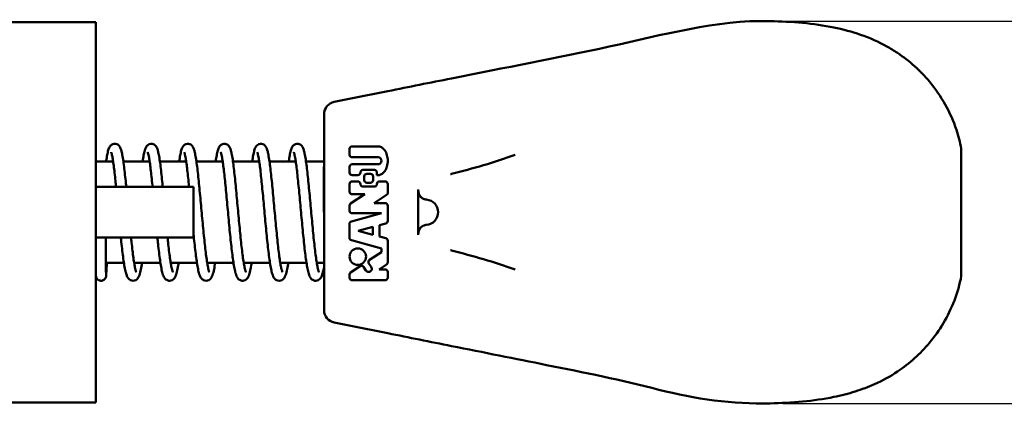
# Model space of a CAD drawing. Header units: millimetres. Extents: x 16 to 584, y 4 to 387.
# Tile 19 of 20: x 335 to 413, y 356 to 387. Entities that reach past the tile are written whole.
import ezdxf

# ---------------------------------------------------------------- set-up
doc = ezdxf.new("R2010")
doc.units = ezdxf.units.MM
doc.layers.add('Dimension (ISO)', color=7, linetype='Continuous', lineweight=25)
doc.layers.add('Visible (ISO)', color=7, linetype='Continuous', lineweight=50)
doc.styles.add('Note Text (JIS)', font='txt')
doc.dimstyles.new('Default (JIS)', dxfattribs={"dimtxt": 7, "dimasz": 8, "dimexe": 1, "dimexo": 1, "dimgap": 1.5, "dimtad": 1, "dimrnd": 1e-08, "dimdsep": 46, "dimtxsty": 'Note Text (JIS)', "dimcen": 0.09, "dimdle": 10, "dimclrd": 256, "dimclre": 256, "dimclrt": 256, "dimadec": 0, "dimazin": 2, "dimtfac": 0.5, "dimtmove": 0, "dimatfit": 3, "dimfxl": 1, "dimtolj": 1, "dimtzin": 0, "dimlwd": -1, "dimlwe": -1, "dimarcsym": 0})

# ---------------------------------------------------------------- blocks, each defined once
blk = doc.blocks.new('*D7')
at = {"layer": 'Defpoints', "color": 0}
for p in [(394.43, 386.533), (394.43, 356.383), (437.156, 356.383)]:
    blk.add_point(p, dxfattribs=at)
at = {"layer": 'Dimension (ISO)'}
for p, q in [((395.43, 386.533), (438.156, 386.533)), ((437.156, 378.533), (437.156, 364.383)), ((395.43, 356.383), (438.156, 356.383))]:
    blk.add_line(p, q, dxfattribs=at)
for points in [[(435.822, 378.533), (438.489, 378.533), (437.156, 386.533)], [(435.822, 364.383), (438.489, 364.383), (437.156, 356.383)]]:
    blk.add_solid(points, dxfattribs=at)
at = {"layer": 'Dimension (ISO)', "insert": (426.408, 360.141), "char_height": 7, "attachment_point": 1, "rotation": 90, "style": 'Note Text (JIS)'}
blk.add_mtext('\\A1; \\fメイリオ|b0|i0;\\H7.0000;(30)', dxfattribs=at)

msp = doc.modelspace()

# ---------------------------------------------------------------- linework, layer by layer
at = {"layer": 'Visible (ISO)'}
for p, q in [((333.255, 386.458), (341.255, 386.458)), ((341.255, 356.458), (341.255, 386.458)), ((359.255, 376.639), (359.255, 379.181)), ((359.255, 366.277), (359.255, 376.639)), ((361.466, 376.648), (363.526, 376.648)), ((361.265, 375.994), (361.265, 376.447)), ((363.526, 375.793), (361.466, 375.793)), ((409.505, 376.483), (409.505, 373.504)), ((341.255, 375.458), (342.627, 375.458)), ((343.435, 375.458), (345.506, 375.458)), ((346.315, 375.458), (348.386, 375.458)), ((349.195, 375.458), (351.266, 375.458)), ((352.075, 375.458), (354.146, 375.458)), ((354.955, 375.458), (357.026, 375.458)), ((357.835, 375.458), (359.255, 375.458)), ((361.265, 374.587), (361.265, 375.04)), ((361.466, 375.241), (363.526, 375.241)), ((361.918, 374.386), (361.466, 374.386)), ((363.225, 374.788), (362.32, 374.788)), ((362.421, 373.984), (362.421, 374.286)), ((362.622, 374.487), (362.923, 374.487)), ((363.124, 374.286), (363.124, 373.984)), ((363.426, 374.386), (363.426, 374.587)), ((363.526, 374.386), (363.426, 374.386)), ((341.255, 373.458), (348.964, 373.458)), ((348.964, 373.458), (348.964, 369.458)), ((361.265, 373.683), (361.265, 373.08)), ((361.918, 373.884), (361.466, 373.884)), ((363.225, 373.482), (362.32, 373.482)), ((362.923, 373.783), (362.622, 373.783)), ((364.079, 373.884), (363.627, 373.884)), ((364.28, 372.987), (364.28, 373.683)), ((362.483, 372.879), (361.355, 372.134)), ((361.466, 372.879), (362.483, 372.879)), ((363.214, 372.175), (364.19, 372.819)), ((366.689, 369.679), (366.689, 373.237)), ((409.505, 373.431), (409.505, 369.486)), ((361.265, 371.967), (361.265, 371.572)), ((364.079, 372.175), (363.214, 372.175)), ((364.28, 370.772), (364.28, 371.974)), ((359.255, 371.454), (359.244, 371.454)), ((363.778, 371.371), (361.414, 370.738)), ((361.466, 371.371), (363.778, 371.371)), ((361.265, 370.544), (361.265, 369.435)), ((363.62, 370.441), (364.131, 370.578)), ((363.62, 369.538), (363.62, 370.441)), ((361.936, 369.99), (363.117, 370.306)), ((363.117, 369.673), (361.936, 369.99)), ((363.117, 370.306), (363.117, 369.673)), ((341.255, 369.458), (348.964, 369.458)), ((361.414, 369.241), (363.778, 368.608)), ((364.131, 369.401), (363.62, 369.538)), ((364.28, 367.51), (364.28, 369.207)), ((409.505, 369.412), (409.505, 366.433)), ((363.778, 368.306), (362.854, 367.697)), ((363.778, 368.608), (363.778, 368.306)), ((341.255, 367.458), (341.256, 367.458)), ((342.057, 367.458), (343.476, 367.458)), ((344.286, 367.458), (346.356, 367.458)), ((347.166, 367.458), (349.236, 367.458)), ((350.046, 367.458), (352.116, 367.458)), ((352.926, 367.458), (354.996, 367.458)), ((355.806, 367.458), (357.876, 367.458)), ((358.686, 367.458), (359.255, 367.458)), ((362.797, 367.418), (362.983, 367.138)), ((363.595, 366.949), (364.19, 367.342)), ((361.265, 366.54), (361.265, 366.296)), ((362.1, 367.199), (361.355, 366.707)), ((362.563, 366.861), (362.378, 367.142)), ((364.079, 366.949), (363.595, 366.949)), ((364.28, 366.296), (364.28, 366.748)), ((359.255, 363.735), (359.255, 366.277)), ((361.466, 366.095), (364.079, 366.095)), ((333.255, 356.458), (341.255, 356.458))]:
    msp.add_line(p, q, dxfattribs=at)
msp.add_circle((361.918, 367.954), 0.653, dxfattribs=at)
for centre, radius, start, end in [((360.255, 379.181), 1, 101.31755, 180), ((361.466, 376.447), 0.201, 90, 180), ((361.466, 375.994), 0.201, 180, 270), ((361.466, 375.04), 0.201, 90, 180), ((361.466, 374.587), 0.201, 180, 270), ((361.918, 374.587), 0.201, 270, 0), ((362.32, 374.587), 0.201, 90, 180), ((362.622, 374.286), 0.201, 90, 180), ((362.923, 374.286), 0.201, 0, 90), ((363.225, 374.587), 0.201, 0, 90), ((361.466, 373.683), 0.201, 90, 180), ((361.918, 373.683), 0.201, 0, 90), ((362.32, 373.683), 0.201, 180, 270), ((362.622, 373.984), 0.201, 180, 270), ((362.923, 373.984), 0.201, 270, 0), ((363.225, 373.683), 0.201, 270, 0), ((363.627, 373.683), 0.201, 90, 180), ((364.079, 373.683), 0.201, 0, 90), ((361.466, 373.08), 0.201, 180, 270), ((364.079, 372.987), 0.201, 303.42481, 0), ((361.466, 371.967), 0.201, 123.42481, 180), ((364.079, 371.974), 0.201, 0, 90), ((367.255, 371.458), 1, 275.00561, 84.99444), ((361.466, 371.572), 0.201, 180, 270), ((361.466, 370.544), 0.201, 105, 180), ((364.079, 370.772), 0.201, 285, 0), ((361.466, 369.435), 0.201, 180, 255), ((364.079, 369.207), 0.201, 0, 75), ((362.965, 367.529), 0.201, 123.42481, 213.42481), ((364.079, 367.51), 0.201, 303.42481, 0), ((361.466, 366.54), 0.201, 123.42481, 180), ((362.21, 367.031), 0.201, 90, 123.42481), ((362.21, 367.031), 0.201, 33.42481, 90), ((362.773, 367), 0.251, 213.42481, 270), ((362.773, 367), 0.251, 270, 33.33713), ((364.079, 366.748), 0.201, 0, 90), ((361.466, 366.296), 0.201, 180, 270), ((364.079, 366.296), 0.201, 270, 0), ((360.255, 363.735), 1, 180, 258.68245)]:
    msp.add_arc(centre, radius, start, end, dxfattribs=at)
for points, knots in [([(369.305, 382.011), (373.49, 382.849), (377.565, 383.615), (385.938, 385.424), (390.189, 386.643), (394.43, 386.533)], [0, 0, 0, 0, 1.297285, 1.297285, 2.594441, 2.594441, 2.594441, 2.594441]), ([(399.455, 386.031), (399.455, 386.031), (399.455, 386.031), (399.455, 386.031), (397.855, 386.358), (396.126, 386.489), (394.43, 386.533), (394.43, 386.533), (394.43, 386.533), (394.43, 386.533)], [0.2862952, 0.2862952, 0.2862952, 0.2862952, 0.2862952, 0.2862952, 0.2862952, 0.37484983, 0.37484983, 0.37484983, 0.37484991, 0.37484991, 0.37484991, 0.37484991]), ([(399.455, 386.031), (400.175, 385.883), (400.885, 385.691), (402.293, 385.202), (402.993, 384.892), (403.93, 384.372), (404.209, 384.202), (404.48, 384.021)], [0, 0, 0, 0, 0.2204499, 0.2204499, 0.4665001, 0.4665001, 0.5755426, 0.5755426, 0.5755426, 0.5755426]), ([(406.993, 381.759), (407.93, 380.637), (408.664, 379.335), (409.284, 377.476), (409.412, 376.983), (409.505, 376.483)], [0, 0, 0, 0, 0.4985869, 0.4985869, 0.6727341, 0.6727341, 0.6727341, 0.6727341]), ([(342.074, 375.458), (342.082, 375.518), (342.091, 375.576), (342.125, 375.798), (342.15, 375.945), (342.206, 376.216), (342.235, 376.334), (342.289, 376.485), (342.306, 376.528), (342.349, 376.61), (342.372, 376.647), (342.432, 376.718), (342.464, 376.749), (342.56, 376.813), (342.636, 376.846), (342.786, 376.857), (342.853, 376.846), (342.968, 376.804), (343.013, 376.772), (343.097, 376.7), (343.126, 376.66), (343.207, 376.534), (343.232, 376.458), (343.284, 376.289), (343.305, 376.2), (343.356, 375.959), (343.385, 375.794), (343.439, 375.439), (343.464, 375.253), (343.513, 374.854), (343.538, 374.642), (343.586, 374.195), (343.61, 373.96), (343.643, 373.631), (343.652, 373.545), (343.66, 373.458)], [4.051863, 4.051863, 4.051863, 4.051863, 4.109294, 4.109294, 4.279802, 4.279802, 4.468242, 4.468242, 4.549151, 4.549151, 4.612417, 4.612417, 4.655201, 4.655201, 4.705775, 4.705775, 4.7444, 4.7444, 4.78649, 4.78649, 4.846915, 4.846915, 4.997272, 4.997272, 5.133344, 5.133344, 5.324317, 5.324317, 5.494393, 5.494393, 5.659452, 5.659452, 5.822474, 5.822474, 5.879117, 5.879117, 5.879117, 5.879117]), ([(344.954, 375.458), (344.961, 375.508), (344.968, 375.556), (345, 375.77), (345.025, 375.919), (345.08, 376.193), (345.109, 376.312), (345.175, 376.506), (345.198, 376.584), (345.31, 376.715), (345.341, 376.747), (345.439, 376.812), (345.514, 376.845), (345.664, 376.857), (345.732, 376.847), (345.847, 376.804), (345.892, 376.773), (345.976, 376.701), (346.005, 376.661), (346.086, 376.536), (346.111, 376.46), (346.163, 376.292), (346.185, 376.203), (346.236, 375.96), (346.265, 375.796), (346.318, 375.44), (346.343, 375.255), (346.393, 374.856), (346.417, 374.644), (346.466, 374.197), (346.49, 373.963), (346.523, 373.633), (346.531, 373.546), (346.54, 373.458)], [10.335047, 10.335047, 10.335047, 10.335047, 10.382408, 10.382408, 10.552425, 10.552425, 10.73881, 10.73881, 10.894108, 10.894108, 10.937861, 10.937861, 10.988682, 10.988682, 11.02732, 11.02732, 11.06935, 11.06935, 11.129545, 11.129545, 11.278451, 11.278451, 11.415812, 11.415812, 11.606951, 11.606951, 11.777053, 11.777053, 11.942121, 11.942121, 12.105148, 12.105148, 12.162302, 12.162302, 12.162302, 12.162302]), ([(347.833, 375.458), (347.84, 375.507), (347.847, 375.555), (347.88, 375.769), (347.905, 375.918), (347.96, 376.192), (347.989, 376.311), (348.055, 376.506), (348.078, 376.583), (348.189, 376.714), (348.22, 376.746), (348.318, 376.812), (348.393, 376.845), (348.544, 376.858), (348.611, 376.847), (348.726, 376.804), (348.772, 376.773), (348.856, 376.701), (348.885, 376.662), (348.965, 376.536), (348.991, 376.461), (349.042, 376.293), (349.064, 376.204), (349.116, 375.961), (349.144, 375.796), (349.198, 375.441), (349.223, 375.255), (349.273, 374.857), (349.297, 374.645), (349.346, 374.198), (349.37, 373.963), (349.418, 373.477), (349.443, 373.224), (349.491, 372.708), (349.515, 372.445), (349.564, 371.912), (349.589, 371.644), (349.638, 371.109), (349.663, 370.842), (349.712, 370.317), (349.737, 370.059), (349.787, 369.559), (349.812, 369.317), (349.861, 368.855), (349.886, 368.635), (349.936, 368.223), (349.961, 368.031), (350.01, 367.681), (350.035, 367.523), (350.082, 367.248), (350.105, 367.129), (350.148, 366.938), (350.168, 366.863), (350.199, 366.767), (350.212, 366.737), (350.217, 366.726), (350.218, 366.725), (350.218, 366.725)], [16.618233, 16.618233, 16.618233, 16.618233, 16.665313, 16.665313, 16.835317, 16.835317, 17.021649, 17.021649, 17.176722, 17.176722, 17.220854, 17.220854, 17.271766, 17.271766, 17.310409, 17.310409, 17.352417, 17.352417, 17.412529, 17.412529, 17.560913, 17.560913, 17.698745, 17.698745, 17.889943, 17.889943, 18.060054, 18.060054, 18.225126, 18.225126, 18.388153, 18.388153, 18.550142, 18.550142, 18.711508, 18.711508, 18.87243, 18.87243, 19.032974, 19.032974, 19.193118, 19.193118, 19.352756, 19.352756, 19.511645, 19.511645, 19.669272, 19.669272, 19.824523, 19.824523, 19.974775, 19.974775, 20.113443, 20.113443, 20.225572, 20.225572, 20.247798, 20.247798, 20.247798, 20.247798]), ([(350.713, 375.458), (350.72, 375.507), (350.727, 375.555), (350.76, 375.769), (350.785, 375.918), (350.84, 376.192), (350.869, 376.311), (350.935, 376.505), (350.958, 376.583), (351.069, 376.714), (351.1, 376.746), (351.198, 376.812), (351.273, 376.845), (351.423, 376.858), (351.491, 376.847), (351.606, 376.804), (351.652, 376.773), (351.735, 376.701), (351.765, 376.662), (351.845, 376.536), (351.87, 376.461), (351.922, 376.293), (351.944, 376.204), (351.996, 375.961), (352.024, 375.797), (352.078, 375.441), (352.103, 375.255), (352.153, 374.857), (352.177, 374.645), (352.226, 374.198), (352.25, 373.964), (352.298, 373.477), (352.323, 373.225), (352.371, 372.709), (352.395, 372.445), (352.444, 371.913), (352.469, 371.644), (352.518, 371.109), (352.543, 370.842), (352.592, 370.318), (352.617, 370.06), (352.667, 369.56), (352.692, 369.317), (352.741, 368.855), (352.766, 368.635), (352.816, 368.223), (352.841, 368.031), (352.89, 367.681), (352.914, 367.523), (352.962, 367.248), (352.985, 367.129), (353.028, 366.938), (353.048, 366.864), (353.079, 366.767), (353.092, 366.737), (353.097, 366.726), (353.098, 366.725), (353.098, 366.725)], [22.901418, 22.901418, 22.901418, 22.901418, 22.9484, 22.9484, 23.1184, 23.1184, 23.304712, 23.304712, 23.459706, 23.459706, 23.503972, 23.503972, 23.554916, 23.554916, 23.593561, 23.593561, 23.635562, 23.635562, 23.695645, 23.695645, 23.84385, 23.84385, 23.981844, 23.981844, 24.173062, 24.173062, 24.343177, 24.343177, 24.508249, 24.508249, 24.671278, 24.671278, 24.833267, 24.833267, 24.994633, 24.994633, 25.155555, 25.155555, 25.316099, 25.316099, 25.476243, 25.476243, 25.635882, 25.635882, 25.794771, 25.794771, 25.952398, 25.952398, 26.107651, 26.107651, 26.257906, 26.257906, 26.39658, 26.39658, 26.508723, 26.508723, 26.530983, 26.530983, 26.530983, 26.530983]), ([(353.593, 375.458), (353.6, 375.507), (353.607, 375.555), (353.64, 375.769), (353.665, 375.918), (353.72, 376.192), (353.749, 376.311), (353.814, 376.505), (353.838, 376.583), (353.948, 376.714), (353.98, 376.746), (354.077, 376.812), (354.153, 376.845), (354.303, 376.858), (354.371, 376.847), (354.486, 376.804), (354.531, 376.773), (354.615, 376.702), (354.644, 376.662), (354.725, 376.537), (354.75, 376.462), (354.802, 376.294), (354.824, 376.204), (354.876, 375.961), (354.904, 375.797), (354.958, 375.441), (354.983, 375.256), (355.033, 374.857), (355.057, 374.645), (355.106, 374.198), (355.13, 373.964), (355.178, 373.477), (355.202, 373.225), (355.251, 372.709), (355.275, 372.445), (355.324, 371.913), (355.349, 371.644), (355.398, 371.109), (355.422, 370.842), (355.472, 370.318), (355.497, 370.06), (355.547, 369.56), (355.571, 369.317), (355.621, 368.855), (355.646, 368.635), (355.696, 368.223), (355.721, 368.031), (355.77, 367.681), (355.794, 367.523), (355.842, 367.248), (355.865, 367.129), (355.908, 366.938), (355.928, 366.864), (355.959, 366.767), (355.972, 366.737), (355.977, 366.726), (355.978, 366.725), (355.978, 366.725)], [29.184603, 29.184603, 29.184603, 29.184603, 29.231552, 29.231552, 29.40155, 29.40155, 29.587856, 29.587856, 29.742823, 29.742823, 29.787135, 29.787135, 29.838089, 29.838089, 29.876735, 29.876735, 29.918733, 29.918733, 29.978807, 29.978807, 30.126952, 30.126952, 30.265001, 30.265001, 30.456225, 30.456225, 30.626341, 30.626341, 30.791414, 30.791414, 30.954442, 30.954442, 31.116432, 31.116432, 31.277797, 31.277797, 31.43872, 31.43872, 31.599264, 31.599264, 31.759408, 31.759408, 31.919047, 31.919047, 32.077936, 32.077936, 32.235564, 32.235564, 32.390817, 32.390817, 32.541073, 32.541073, 32.679749, 32.679749, 32.791896, 32.791896, 32.814169, 32.814169, 32.814169, 32.814169]), ([(356.473, 375.458), (356.48, 375.507), (356.487, 375.555), (356.52, 375.769), (356.545, 375.918), (356.6, 376.192), (356.629, 376.311), (356.694, 376.505), (356.718, 376.583), (356.828, 376.714), (356.86, 376.746), (356.957, 376.812), (357.033, 376.845), (357.183, 376.858), (357.251, 376.847), (357.366, 376.804), (357.411, 376.773), (357.495, 376.702), (357.524, 376.662), (357.605, 376.537), (357.63, 376.462), (357.682, 376.294), (357.704, 376.204), (357.756, 375.961), (357.784, 375.797), (357.838, 375.441), (357.863, 375.256), (357.913, 374.857), (357.937, 374.645), (357.986, 374.198), (358.01, 373.964), (358.058, 373.477), (358.082, 373.225), (358.131, 372.709), (358.155, 372.445), (358.204, 371.913), (358.229, 371.644), (358.278, 371.109), (358.302, 370.842), (358.352, 370.318), (358.377, 370.06), (358.426, 369.56), (358.451, 369.318), (358.501, 368.855), (358.526, 368.635), (358.576, 368.223), (358.601, 368.031), (358.65, 367.681), (358.674, 367.523), (358.722, 367.248), (358.745, 367.129), (358.788, 366.938), (358.808, 366.864), (358.839, 366.767), (358.852, 366.737), (358.857, 366.726), (358.858, 366.725), (358.858, 366.725)], [35.467789, 35.467789, 35.467789, 35.467789, 35.514726, 35.514726, 35.684724, 35.684724, 35.871028, 35.871028, 36.025986, 36.025986, 36.070313, 36.070313, 36.121271, 36.121271, 36.159917, 36.159917, 36.201914, 36.201914, 36.261985, 36.261985, 36.410109, 36.410109, 36.548176, 36.548176, 36.739403, 36.739403, 36.90952, 36.90952, 37.074592, 37.074592, 37.237621, 37.237621, 37.39961, 37.39961, 37.560976, 37.560976, 37.721899, 37.721899, 37.882442, 37.882442, 38.042587, 38.042587, 38.202226, 38.202226, 38.361114, 38.361114, 38.518742, 38.518742, 38.673995, 38.673995, 38.824252, 38.824252, 38.962929, 38.962929, 39.075078, 39.075078, 39.097354, 39.097354, 39.097354, 39.097354]), ([(363.526, 374.386), (363.613, 374.386), (363.7, 374.409), (363.782, 374.453), (363.879, 374.505), (363.968, 374.587), (364.043, 374.693), (364.118, 374.798), (364.178, 374.927), (364.219, 375.068), (364.26, 375.209), (364.281, 375.363), (364.281, 375.517), (364.281, 375.671), (364.26, 375.825), (364.219, 375.966), (364.178, 376.107), (364.118, 376.236), (364.043, 376.341), (363.968, 376.447), (363.879, 376.529), (363.782, 376.581), (363.7, 376.625), (363.613, 376.648), (363.526, 376.648)], [0, 0, 0, 0, 0.11, 0.11, 0.11, 0.24, 0.24, 0.24, 0.37, 0.37, 0.37, 0.5, 0.5, 0.5, 0.63, 0.63, 0.63, 0.76, 0.76, 0.76, 0.89, 0.89, 0.89, 1, 1, 1, 1]), ([(342.47, 376.201), (342.47, 376.201), (342.476, 376.188), (342.501, 376.118), (342.526, 376.022), (342.57, 375.805), (342.589, 375.696), (342.63, 375.439), (342.651, 375.289), (342.695, 374.954), (342.718, 374.768), (342.763, 374.367), (342.786, 374.152), (342.825, 373.774), (342.841, 373.618), (342.856, 373.458)], [4.8816257, 4.8816257, 4.8816257, 4.8816257, 4.9621634, 4.9621634, 5.1528157, 5.1528157, 5.2928016, 5.2928016, 5.4434402, 5.4434402, 5.5989202, 5.5989202, 5.7567175, 5.7567175, 5.8621712, 5.8621712, 5.8621712, 5.8621712]), ([(345.35, 376.201), (345.35, 376.201), (345.35, 376.201), (345.351, 376.2), (345.362, 376.173), (345.399, 376.053), (345.429, 375.922), (345.479, 375.642), (345.499, 375.512), (345.541, 375.215), (345.563, 375.047), (345.608, 374.678), (345.631, 374.477), (345.677, 374.048), (345.7, 373.82), (345.728, 373.542), (345.732, 373.5), (345.736, 373.458)], [11.164811, 11.164811, 11.164811, 11.164811, 11.1654635, 11.1654635, 11.2842539, 11.2842539, 11.5027058, 11.5027058, 11.6489449, 11.6489449, 11.8024205, 11.8024205, 11.9592334, 11.9592334, 12.1177194, 12.1177194, 12.1453569, 12.1453569, 12.1453569, 12.1453569]), ([(348.23, 376.201), (348.23, 376.201), (348.241, 376.178), (348.274, 376.07), (348.303, 375.947), (348.352, 375.681), (348.372, 375.556), (348.414, 375.268), (348.436, 375.103), (348.481, 374.742), (348.503, 374.544), (348.549, 374.121), (348.573, 373.896), (348.603, 373.594), (348.609, 373.527), (348.616, 373.458)], [17.4479963, 17.4479963, 17.4479963, 17.4479963, 17.5581921, 17.5581921, 17.7705685, 17.7705685, 17.9156028, 17.9156028, 18.068534, 18.068534, 18.2250869, 18.2250869, 18.3834356, 18.3834356, 18.428542, 18.428542, 18.428542, 18.428542]), ([(351.11, 376.201), (351.11, 376.201), (351.11, 376.201), (351.111, 376.2), (351.123, 376.172), (351.16, 376.049), (351.19, 375.916), (351.24, 375.632), (351.261, 375.501), (351.303, 375.203), (351.325, 375.033), (351.37, 374.663), (351.393, 374.461), (351.439, 374.031), (351.462, 373.802), (351.509, 373.325), (351.533, 373.077), (351.581, 372.567), (351.605, 372.305), (351.653, 371.776), (351.678, 371.508), (351.727, 370.972), (351.752, 370.705), (351.802, 370.177), (351.827, 369.917), (351.878, 369.411), (351.903, 369.165), (351.955, 368.693), (351.981, 368.467), (352.033, 368.039), (352.06, 367.839), (352.114, 367.466), (352.141, 367.294), (352.199, 366.979), (352.228, 366.839), (352.298, 366.571), (352.333, 366.456), (352.421, 366.296), (352.449, 366.252), (352.522, 366.175), (352.559, 366.143), (352.669, 366.079), (352.754, 366.052), (352.912, 366.055), (352.98, 366.074), (353.096, 366.131), (353.139, 366.168), (353.23, 366.263), (353.26, 366.316), (353.343, 366.481), (353.377, 366.595), (353.45, 366.88), (353.484, 367.05), (353.529, 367.314), (353.541, 367.384), (353.552, 367.458)], [23.731182, 23.731182, 23.731182, 23.731182, 23.732982, 23.732982, 23.852857, 23.852857, 24.072726, 24.072726, 24.219235, 24.219235, 24.372833, 24.372833, 24.529704, 24.529704, 24.688222, 24.688222, 24.847661, 24.847661, 25.007684, 25.007684, 25.168135, 25.168135, 25.328963, 25.328963, 25.490196, 25.490196, 25.651957, 25.651957, 25.814526, 25.814526, 25.978529, 25.978529, 26.145511, 26.145511, 26.320246, 26.320246, 26.526317, 26.526317, 26.600408, 26.600408, 26.647807, 26.647807, 26.705144, 26.705144, 26.75133, 26.75133, 26.805522, 26.805522, 26.898902, 26.898902, 27.096218, 27.096218, 27.298913, 27.298913, 27.368775, 27.368775, 27.368775, 27.368775]), ([(353.99, 376.201), (353.99, 376.201), (354, 376.178), (354.034, 376.071), (354.063, 375.95), (354.111, 375.686), (354.131, 375.561), (354.173, 375.274), (354.195, 375.11), (354.24, 374.749), (354.262, 374.552), (354.308, 374.13), (354.332, 373.905), (354.379, 373.434), (354.402, 373.188), (354.45, 372.682), (354.474, 372.422), (354.523, 371.894), (354.547, 371.627), (354.596, 371.091), (354.621, 370.823), (354.671, 370.294), (354.696, 370.032), (354.746, 369.522), (354.772, 369.274), (354.823, 368.796), (354.849, 368.566), (354.901, 368.132), (354.928, 367.927), (354.981, 367.545), (355.009, 367.369), (355.065, 367.046), (355.095, 366.901), (355.161, 366.629), (355.195, 366.511), (355.279, 366.329), (355.313, 366.257), (355.431, 366.151), (355.466, 366.125), (355.573, 366.071), (355.657, 366.05), (355.81, 366.059), (355.876, 366.08), (355.989, 366.14), (356.031, 366.179), (356.121, 366.278), (356.151, 366.335), (356.241, 366.525), (356.28, 366.669), (356.354, 367), (356.386, 367.169), (356.422, 367.393), (356.427, 367.425), (356.432, 367.458)], [30.014367, 30.014367, 30.014367, 30.014367, 30.123512, 30.123512, 30.335177, 30.335177, 30.480065, 30.480065, 30.63293, 30.63293, 30.789451, 30.789451, 30.947783, 30.947783, 31.107113, 31.107113, 31.267062, 31.267062, 31.427455, 31.427455, 31.588227, 31.588227, 31.749395, 31.749395, 31.911065, 31.911065, 32.073486, 32.073486, 32.237212, 32.237212, 32.403579, 32.403579, 32.576542, 32.576542, 32.773799, 32.773799, 32.898405, 32.898405, 32.937801, 32.937801, 32.992401, 32.992401, 33.038687, 33.038687, 33.094451, 33.094451, 33.195271, 33.195271, 33.431914, 33.431914, 33.620855, 33.620855, 33.651965, 33.651965, 33.651965, 33.651965]), ([(356.87, 376.201), (356.87, 376.201), (356.87, 376.201), (356.871, 376.199), (356.883, 376.171), (356.92, 376.046), (356.951, 375.911), (357.001, 375.625), (357.022, 375.493), (357.064, 375.193), (357.086, 375.023), (357.131, 374.651), (357.154, 374.448), (357.2, 374.017), (357.223, 373.788), (357.271, 373.311), (357.294, 373.062), (357.342, 372.551), (357.366, 372.289), (357.415, 371.759), (357.439, 371.491), (357.489, 370.956), (357.513, 370.688), (357.563, 370.161), (357.588, 369.901), (357.639, 369.396), (357.665, 369.15), (357.716, 368.679), (357.742, 368.453), (357.794, 368.027), (357.821, 367.827), (357.875, 367.455), (357.903, 367.284), (357.96, 366.971), (357.99, 366.83), (358.06, 366.563), (358.095, 366.448), (358.185, 366.291), (358.211, 366.25), (358.281, 366.176), (358.317, 366.144), (358.428, 366.08), (358.513, 366.052), (358.671, 366.055), (358.739, 366.074), (358.855, 366.13), (358.899, 366.168), (358.989, 366.262), (359.02, 366.316), (359.102, 366.479), (359.136, 366.592), (359.201, 366.845), (359.228, 366.974), (359.255, 367.12)], [36.297552, 36.297552, 36.297552, 36.297552, 36.300251, 36.300251, 36.420975, 36.420975, 36.641941, 36.641941, 36.788656, 36.788656, 36.942347, 36.942347, 37.099264, 37.099264, 37.257805, 37.257805, 37.417258, 37.417258, 37.577291, 37.577291, 37.73775, 37.73775, 37.898586, 37.898586, 38.059828, 38.059828, 38.221602, 38.221602, 38.384192, 38.384192, 38.548235, 38.548235, 38.715307, 38.715307, 38.89031, 38.89031, 39.09781, 39.09781, 39.16594, 39.16594, 39.213868, 39.213868, 39.271341, 39.271341, 39.317525, 39.317525, 39.371655, 39.371655, 39.464746, 39.464746, 39.660511, 39.660511, 39.820547, 39.820547, 39.820547, 39.820547]), ([(363.526, 375.793), (363.589, 375.793), (363.653, 375.766), (363.698, 375.718), (363.748, 375.667), (363.778, 375.592), (363.778, 375.517), (363.778, 375.442), (363.748, 375.367), (363.698, 375.316), (363.653, 375.268), (363.589, 375.241), (363.526, 375.241)], [0, 0, 0, 0, 0.239998, 0.239998, 0.239998, 0.5, 0.5, 0.5, 0.760002, 0.760002, 0.760002, 1, 1, 1, 1]), ([(374.33, 375.981), (372.677, 375.379), (370.994, 374.913), (369.305, 374.473), (369.279, 374.466), (369.253, 374.46), (369.227, 374.453)], [0, 0, 0, 0, 0.984794, 0.984794, 0.984794, 1, 1, 1, 1]), ([(359.255, 375.318), (359.255, 375.308), (359.255, 375.298), (359.254, 375.116), (359.253, 374.928), (359.251, 374.523), (359.25, 374.307), (359.248, 373.852), (359.247, 373.613), (359.246, 373.12), (359.246, 372.865), (359.245, 372.228), (359.244, 371.841), (359.244, 371.454)], [43.0999736, 43.0999736, 43.0999736, 43.0999736, 43.1091332, 43.1091332, 43.2695869, 43.2695869, 43.4298364, 43.4298364, 43.5899929, 43.5899929, 43.7501028, 43.7501028, 43.9822972, 43.9822972, 43.9822972, 43.9822972]), ([(359.252, 375.458), (359.253, 375.476), (359.254, 375.494), (359.255, 375.515), (359.255, 375.519), (359.255, 375.524)], [41.76306329, 41.76306329, 41.76306329, 41.76306329, 41.78095986, 41.78095986, 41.78533301, 41.78533301, 41.78533301, 41.78533301]), ([(348.964, 369.749), (348.989, 369.501), (349.013, 369.258), (349.064, 368.787), (349.09, 368.558), (349.142, 368.124), (349.169, 367.919), (349.223, 367.539), (349.25, 367.363), (349.307, 367.04), (349.336, 366.895), (349.402, 366.624), (349.437, 366.506), (349.521, 366.326), (349.555, 366.257), (349.668, 366.153), (349.704, 366.126), (349.811, 366.072), (349.895, 366.05), (350.049, 366.058), (350.115, 366.08), (350.228, 366.139), (350.27, 366.177), (350.36, 366.276), (350.39, 366.333), (350.479, 366.521), (350.517, 366.661), (350.592, 366.986), (350.623, 367.156), (350.661, 367.384), (350.667, 367.421), (350.673, 367.458)], [19.189008, 19.189008, 19.189008, 19.189008, 19.346756, 19.346756, 19.50919, 19.50919, 19.672938, 19.672938, 19.839354, 19.839354, 20.012457, 20.012457, 20.210367, 20.210367, 20.330784, 20.330784, 20.370765, 20.370765, 20.425612, 20.425612, 20.471883, 20.471883, 20.527475, 20.527475, 20.62747, 20.62747, 20.859893, 20.859893, 21.049988, 21.049988, 21.085594, 21.085594, 21.085594, 21.085594]), ([(342.047, 369.458), (342.047, 369.353), (342.048, 369.249), (342.049, 368.911), (342.05, 368.685), (342.052, 368.257), (342.053, 368.057), (342.055, 367.686), (342.056, 367.516), (342.059, 367.212), (342.06, 367.077), (342.063, 366.847), (342.064, 366.751), (342.067, 366.603), (342.069, 366.549), (342.07, 366.508), (342.071, 366.5), (342.071, 366.499), (342.071, 366.499), (342.071, 366.499)], [0.410761, 0.410761, 0.410761, 0.410761, 0.479747, 0.479747, 0.639615, 0.639615, 0.799417, 0.799417, 0.959079, 0.959079, 1.118414, 1.118414, 1.27679, 1.27679, 1.431041, 1.431041, 1.490462, 1.490462, 1.493036, 1.493036, 1.493036, 1.493036]), ([(343.233, 369.458), (343.239, 369.406), (343.244, 369.354), (343.275, 369.056), (343.301, 368.819), (343.352, 368.367), (343.379, 368.153), (343.432, 367.751), (343.459, 367.564), (343.514, 367.219), (343.542, 367.063), (343.603, 366.775), (343.636, 366.647), (343.701, 366.454), (343.729, 366.382), (343.817, 366.242), (343.866, 366.166), (344.048, 366.073), (344.132, 366.05), (344.286, 366.058), (344.353, 366.079), (344.466, 366.138), (344.508, 366.176), (344.598, 366.274), (344.628, 366.33), (344.716, 366.514), (344.754, 366.65), (344.828, 366.969), (344.86, 367.138), (344.899, 367.372), (344.906, 367.414), (344.913, 367.458)], [6.684876, 6.684876, 6.684876, 6.684876, 6.718849, 6.718849, 6.880951, 6.880951, 7.044101, 7.044101, 7.209249, 7.209249, 7.378963, 7.378963, 7.562732, 7.562732, 7.696806, 7.696806, 7.803498, 7.803498, 7.858684, 7.858684, 7.904936, 7.904936, 7.960303, 7.960303, 8.059223, 8.059223, 8.286062, 8.286062, 8.477782, 8.477782, 8.519222, 8.519222, 8.519222, 8.519222]), ([(344.037, 369.458), (344.051, 369.33), (344.064, 369.205), (344.102, 368.852), (344.127, 368.632), (344.177, 368.22), (344.201, 368.028), (344.251, 367.679), (344.275, 367.521), (344.322, 367.246), (344.345, 367.127), (344.388, 366.937), (344.408, 366.863), (344.439, 366.766), (344.452, 366.737), (344.457, 366.726), (344.458, 366.725), (344.458, 366.725)], [6.7026798, 6.7026798, 6.7026798, 6.7026798, 6.7870636, 6.7870636, 6.9459478, 6.9459478, 7.1035675, 7.1035675, 7.2588049, 7.2588049, 7.4090261, 7.4090261, 7.54762, 7.54762, 7.6595924, 7.6595924, 7.6814275, 7.6814275, 7.6814275, 7.6814275]), ([(346.113, 369.458), (346.131, 369.284), (346.149, 369.113), (346.193, 368.711), (346.219, 368.484), (346.271, 368.056), (346.298, 367.854), (346.352, 367.479), (346.379, 367.307), (346.436, 366.991), (346.466, 366.849), (346.535, 366.581), (346.57, 366.466), (346.657, 366.303), (346.686, 366.255), (346.765, 366.172), (346.801, 366.141), (346.912, 366.079), (346.996, 366.052), (347.154, 366.055), (347.222, 366.075), (347.337, 366.132), (347.381, 366.169), (347.471, 366.264), (347.501, 366.318), (347.585, 366.485), (347.619, 366.601), (347.692, 366.89), (347.726, 367.059), (347.77, 367.32), (347.782, 367.388), (347.793, 367.458)], [12.968061, 12.968061, 12.968061, 12.968061, 13.081376, 13.081376, 13.243918, 13.243918, 13.40787, 13.40787, 13.574739, 13.574739, 13.74914, 13.74914, 13.953464, 13.953464, 14.035755, 14.035755, 14.082098, 14.082098, 14.139147, 14.139147, 14.185338, 14.185338, 14.239665, 14.239665, 14.333678, 14.333678, 14.534381, 14.534381, 14.735567, 14.735567, 14.802405, 14.802405, 14.802405, 14.802405]), ([(346.917, 369.458), (346.93, 369.331), (346.944, 369.206), (346.982, 368.854), (347.007, 368.634), (347.056, 368.222), (347.081, 368.03), (347.13, 367.681), (347.155, 367.523), (347.202, 367.247), (347.225, 367.128), (347.268, 366.938), (347.288, 366.863), (347.319, 366.767), (347.332, 366.737), (347.337, 366.726), (347.338, 366.725), (347.338, 366.725)], [12.9858651, 12.9858651, 12.9858651, 12.9858651, 13.0697473, 13.0697473, 13.2286345, 13.2286345, 13.3862594, 13.3862594, 13.5415073, 13.5415073, 13.6917515, 13.6917515, 13.8304002, 13.8304002, 13.9424883, 13.9424883, 13.9646128, 13.9646128, 13.9646128, 13.9646128]), ([(369.227, 368.464), (369.253, 368.457), (369.279, 368.45), (369.305, 368.443), (370.994, 368.003), (372.677, 367.537), (374.33, 366.936)], [0, 0, 0, 0, 0.015206, 0.015206, 0.015206, 1, 1, 1, 1]), ([(341.255, 367.634), (341.256, 367.534), (341.257, 367.44), (341.259, 367.198), (341.26, 367.062), (341.263, 366.827), (341.264, 366.729), (341.268, 366.571), (341.269, 366.513), (341.272, 366.449), (341.27, 366.446), (341.279, 366.387), (341.281, 366.379), (341.285, 366.361), (341.286, 366.355), (341.292, 366.335), (341.296, 366.32), (341.315, 366.276), (341.326, 366.25), (341.369, 366.194), (341.385, 366.176), (341.421, 366.143), (341.44, 366.128), (341.5, 366.091), (341.548, 366.07), (341.647, 366.052), (341.692, 366.052), (341.777, 366.065), (341.816, 366.078), (341.886, 366.112), (341.916, 366.133), (341.97, 366.181), (341.989, 366.205), (342.024, 366.255), (342.034, 366.276), (342.05, 366.313), (342.054, 366.327), (342.061, 366.351), (342.063, 366.36), (342.068, 366.378), (342.069, 366.385), (342.072, 366.404), (342.073, 366.412), (342.077, 366.445), (342.077, 366.458), (342.082, 366.542), (342.086, 366.643), (342.099, 366.888), (342.105, 367.007), (342.119, 367.24), (342.125, 367.345), (342.132, 367.458)], [0.868492, 0.868492, 0.868492, 0.868492, 0.960924, 0.960924, 1.121599, 1.121599, 1.283287, 1.283287, 1.449894, 1.449894, 1.534292, 1.534292, 1.544741, 1.544741, 1.549671, 1.549671, 1.557056, 1.557056, 1.563149, 1.563149, 1.565455, 1.565455, 1.567141, 1.567141, 1.569749, 1.569749, 1.571704, 1.571704, 1.573645, 1.573645, 1.575978, 1.575978, 1.57927, 1.57927, 1.58429, 1.58429, 1.590341, 1.590341, 1.597184, 1.597184, 1.607195, 1.607195, 1.627843, 1.627843, 1.710995, 1.710995, 1.950564, 1.950564, 2.111873, 2.111873, 2.224283, 2.224283, 2.224283, 2.224283]), ([(409.505, 366.433), (409.26, 365.117), (408.766, 363.838), (407.76, 362.153), (407.396, 361.639), (406.993, 361.157)], [0, 0, 0, 0, 0.4588326, 0.4588326, 0.6730621, 0.6730621, 0.6730621, 0.6730621]), ([(369.305, 360.906), (369.305, 360.906), (369.305, 360.906), (369.305, 360.906), (367.634, 361.24), (365.957, 361.575), (364.28, 361.911), (364.28, 361.911), (364.28, 361.911), (364.28, 361.911)], [0.83312029, 0.83312029, 0.83312029, 0.83312029, 0.83312031, 0.83312031, 0.83312031, 0.92382686, 0.92382686, 0.92382686, 0.92382686, 0.92382686, 0.92382686, 0.92382686]), ([(406.993, 361.157), (406.993, 361.157), (406.993, 361.157), (406.993, 361.157), (406.269, 360.291), (405.423, 359.525), (404.48, 358.896), (404.48, 358.896), (404.48, 358.896), (404.48, 358.896)], [0.1163853, 0.1163853, 0.1163853, 0.1163853, 0.1163853, 0.1163853, 0.1163853, 0.18295702, 0.18295702, 0.18295702, 0.18295704, 0.18295704, 0.18295704, 0.18295704]), ([(394.43, 356.383), (391.512, 356.308), (388.519, 356.727), (382.728, 358.219), (379.72, 358.827), (374.33, 359.902), (371.83, 360.4), (369.305, 360.906)], [0, 0, 0, 0, 0.892641, 0.892641, 1.81312, 1.81312, 2.595635, 2.595635, 2.595635, 2.595635]), ([(404.48, 358.896), (403.91, 358.515), (403.3, 358.181), (402.172, 357.677), (401.668, 357.487), (400.601, 357.15), (400.031, 357.003), (399.455, 356.886)], [0, 0, 0, 0, 0.229618, 0.229618, 0.3995243, 0.3995243, 0.5759015, 0.5759015, 0.5759015, 0.5759015]), ([(399.455, 356.886), (399.455, 356.886), (399.455, 356.886), (399.455, 356.886), (397.855, 356.558), (396.126, 356.427), (394.43, 356.383), (394.43, 356.383), (394.43, 356.383), (394.43, 356.383)], [0.28629518, 0.28629518, 0.28629518, 0.28629518, 0.2862952, 0.2862952, 0.2862952, 0.37484983, 0.37484983, 0.37484983, 0.37484995, 0.37484995, 0.37484995, 0.37484995])]:
    msp.add_open_spline(points, degree=3, knots=knots, dxfattribs=at)
for points in [[(406.993, 381.759), (406.269, 382.625), (405.423, 383.391), (404.48, 384.021)], [(369.305, 382.011), (367.634, 381.676), (365.957, 381.341), (364.28, 381.006)], [(360.059, 380.162), (361.464, 380.443), (362.872, 380.724), (364.28, 381.006)], [(409.505, 373.431), (409.505, 373.455), (409.505, 373.48), (409.505, 373.504)], [(367.342, 372.454), (367.308, 372.457), (367.241, 372.467), (367.152, 372.492), (367.071, 372.526), (366.998, 372.568), (366.933, 372.618), (366.875, 372.676), (366.823, 372.743), (366.778, 372.819), (366.741, 372.905), (366.712, 373.003), (366.693, 373.112), (366.689, 373.194), (366.689, 373.237)], [(366.689, 369.679), (366.689, 369.722), (366.693, 369.803), (366.712, 369.913), (366.741, 370.01), (366.778, 370.097), (366.823, 370.174), (366.875, 370.24), (366.933, 370.299), (366.999, 370.349), (367.071, 370.391), (367.152, 370.424), (367.241, 370.449), (367.307, 370.459), (367.342, 370.462)], [(409.505, 369.412), (409.505, 369.437), (409.505, 369.461), (409.505, 369.486)], [(364.28, 361.911), (362.872, 362.192), (361.464, 362.474), (360.059, 362.755)]]:
    msp.add_open_spline(points, degree=3, dxfattribs=at)

# ---------------------------------------------------------------- dimensions: what is measured, and where the dimension line sits
at = {"layer": 'Dimension (ISO)'}
dim = msp.add_linear_dim(base=(437.156, 356.383), p1=(394.43, 386.533), p2=(394.43, 356.383), angle=90, text=' \\fメイリオ|b0|i0;\\H7.0000;(30)', dimstyle='Default (JIS)', override={"dimgap": 1.5, "dimdec": 2, "dimtol": 0, "dimlim": 0, "dimtp": 0, "dimtm": 0, "dimtdec": 2, "dimtofl": 0, "dimatfit": 1}, dxfattribs=at)
dim.commit()
dim.dimension.update_dxf_attribs({"geometry": '*D7', "text_midpoint": (437.156, 371.458), "dimtype": 160})

doc.saveas('drawing.dxf')
